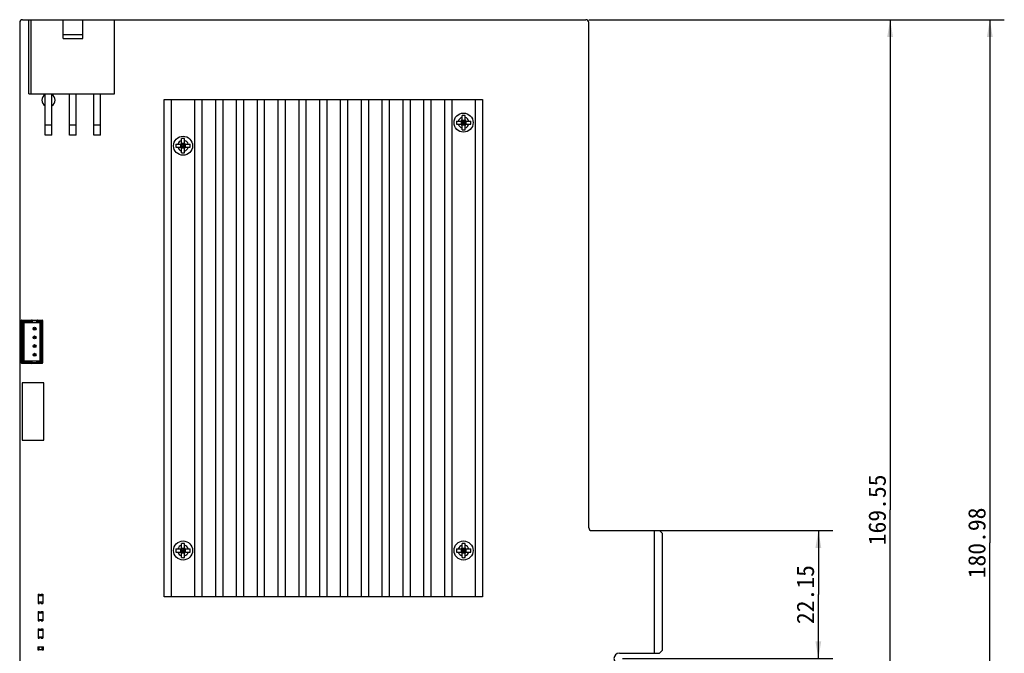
# Model space of a CAD drawing. Header units: millimetres. Extents: x 3541 to 4100, y 1159 to 1591.
# Tile 5 of 9: x 3744 to 3914, y 1380 to 1490. Entities that reach past the tile are written whole.
import ezdxf
from ezdxf.enums import TextEntityAlignment as Align

# ---------------------------------------------------------------- set-up
doc = ezdxf.new("R2010")
doc.units = ezdxf.units.MM
doc.header["$LTSCALE"] = 0.3
doc.layers.add('00_COMPONENTS', color=7, linetype='Continuous')
doc.layers.add('51__DRAFT_DIMS', color=7, linetype='Continuous')
doc.styles.get("Standard").update_dxf_attribs({"font": 'simsun.ttc'})
doc.dimstyles.new('DIMSTYLE_1', dxfattribs={"dimtxt": 3, "dimasz": 3, "dimexe": 2.5, "dimexo": 0.5, "dimgap": 0.75, "dimtad": 1, "dimdsep": 46, "dimtxsty": 'Standard', "dimblk": '_FILLED', "dimblk1": '_FILLED', "dimblk2": '_FILLED', "dimcen": 0.09, "dimclrt": 3, "dimazin": 2, "dimtp": 0.5, "dimtm": 0.5, "dimtfac": 1, "dimtofl": 0, "dimtmove": 0, "dimatfit": 3, "dimldrblk": '_FILLED', "dimfxl": 1, "dimtolj": 1, "dimarcsym": 0})
doc.dimstyles.new('DIMSTYLE_2', dxfattribs={"dimtxt": 3, "dimasz": 3, "dimexe": 2.5, "dimexo": 0.5, "dimgap": 0.75, "dimtad": 1, "dimdsep": 46, "dimtxsty": 'Standard', "dimblk": '_FILLED', "dimblk1": '_FILLED', "dimblk2": '_FILLED', "dimcen": 0.09, "dimclrt": 3, "dimazin": 2, "dimtp": 0.2, "dimtm": 0.2, "dimtfac": 1, "dimtofl": 0, "dimtmove": 0, "dimatfit": 3, "dimldrblk": '_FILLED', "dimfxl": 1, "dimtolj": 1, "dimarcsym": 0})

# ---------------------------------------------------------------- blocks, each defined once
blk = doc.blocks.new('_FILLED')
at = {"color": 0, "linetype": 'ByBlock'}
blk.add_solid([(0, 0), (-1, 0.167), (-1, -0.167)], dxfattribs=at)
blk = doc.blocks.new('*D3')
at = {"layer": '51__DRAFT_DIMS', "color": 4}
for p, q in [((301.16, 330.73), (373, 330.73)), ((370.5, 330.73), (370.5, 240.24)), ((370.5, 149.75), (370.5, 240.24)), ((209.55, 149.75), (373, 149.75))]:
    blk.add_line(p, q, dxfattribs=at)
at = {"layer": '51__DRAFT_DIMS', "color": 4, "xscale": 3, "yscale": 3, "zscale": 3}
for p, rotation in [((370.5, 330.73), 90), ((370.5, 149.75), 270)]:
    blk.add_blockref('_FILLED', p, dxfattribs=dict(at, rotation=rotation))
at = {"layer": '51__DRAFT_DIMS', "color": 3}
blk.add_text('180.98', height=3, rotation=90, dxfattribs=at).set_placement((369.75, 240.24), align=Align.CENTER)
blk = doc.blocks.new('*D4')
at = {"layer": '51__DRAFT_DIMS', "color": 4}
for p, q in [((313.01, 242.38), (343.35, 242.38)), ((340.85, 242.38), (340.85, 231.31)), ((340.85, 220.23), (340.85, 231.31)), ((306.96, 220.23), (343.35, 220.23))]:
    blk.add_line(p, q, dxfattribs=at)
at = {"layer": '51__DRAFT_DIMS', "color": 4, "xscale": 3, "yscale": 3, "zscale": 3}
for p, rotation in [((340.85, 242.38), 90), ((340.85, 220.23), 270)]:
    blk.add_blockref('_FILLED', p, dxfattribs=dict(at, rotation=rotation))
at = {"layer": '51__DRAFT_DIMS', "color": 3}
blk.add_text('22.15', height=3, rotation=90, dxfattribs=at).set_placement((340.1, 231.31), align=Align.CENTER)
blk = doc.blocks.new('*D6')
at = {"layer": '51__DRAFT_DIMS', "color": 4}
for p, q in [((301.16, 330.73), (355.76, 330.73)), ((353.26, 330.73), (353.26, 245.96)), ((353.26, 161.18), (353.26, 245.96)), ((310.27, 161.18), (355.76, 161.18))]:
    blk.add_line(p, q, dxfattribs=at)
at = {"layer": '51__DRAFT_DIMS', "color": 4, "xscale": 3, "yscale": 3, "zscale": 3}
for p, rotation in [((353.26, 330.73), 90), ((353.26, 161.18), 270)]:
    blk.add_blockref('_FILLED', p, dxfattribs=dict(at, rotation=rotation))
at = {"layer": '51__DRAFT_DIMS', "color": 3}
blk.add_text('169.55', height=3, rotation=90, dxfattribs=at).set_placement((352.51, 245.96), align=Align.CENTER)
blk = doc.blocks.new('de-20-049704')
at = {"layer": '00_COMPONENTS', "color": 7}
for p, q in [((203.256, 330.732), (300.656, 330.732)), ((204.356, 317.932), (204.356, 330.732)), ((204.756, 317.932), (204.756, 330.732)), ((210.256, 327.505), (210.256, 330.732)), ((213.656, 327.505), (213.656, 330.732)), ((219.156, 317.932), (219.156, 330.732)), ((202.756, 330.232), (202.756, 163.582)), ((301.156, 242.882), (301.156, 330.232)), ((213.656, 328.105), (210.256, 328.105)), ((210.256, 327.505), (213.656, 327.505)), ((204.356, 317.932), (219.156, 317.932)), ((207.186, 310.762), (207.186, 317.932)), ((208.326, 310.762), (208.326, 317.932)), ((211.386, 310.762), (211.386, 317.932)), ((212.526, 310.762), (212.526, 317.932)), ((215.586, 310.762), (215.586, 317.932)), ((216.726, 310.762), (216.726, 317.932)), ((227.756, 230.932), (227.756, 316.932)), ((227.756, 316.932), (282.756, 316.932)), ((228.956, 316.932), (228.956, 230.932)), ((233.056, 230.932), (233.056, 316.932)), ((234.256, 316.932), (234.256, 230.932)), ((236.656, 230.932), (236.656, 316.932)), ((237.856, 316.932), (237.856, 230.932)), ((240.256, 230.932), (240.256, 316.932)), ((241.456, 316.932), (241.456, 230.932)), ((243.856, 230.932), (243.856, 316.932)), ((245.056, 316.932), (245.056, 230.932)), ((247.456, 230.932), (247.456, 316.932)), ((248.656, 316.932), (248.656, 230.932)), ((251.056, 230.932), (251.056, 316.932)), ((252.256, 316.932), (252.256, 230.932)), ((254.656, 230.932), (254.656, 316.932)), ((255.856, 316.932), (255.856, 230.932)), ((258.256, 230.932), (258.256, 316.932)), ((259.456, 316.932), (259.456, 230.932)), ((261.856, 230.932), (261.856, 316.932)), ((263.056, 316.932), (263.056, 230.932)), ((265.456, 230.932), (265.456, 316.932)), ((266.656, 316.932), (266.656, 230.932)), ((269.056, 230.932), (269.056, 316.932)), ((270.256, 316.932), (270.256, 230.932)), ((272.656, 230.932), (272.656, 316.932)), ((273.856, 316.932), (273.856, 230.932)), ((276.256, 230.932), (276.256, 316.932)), ((277.456, 316.932), (277.456, 230.932)), ((281.556, 230.932), (281.556, 316.932)), ((282.756, 316.932), (282.756, 230.932)), ((279.177, 313.26), (279.224, 313.214)), ((279.236, 313.402), (279.236, 314.16)), ((279.776, 313.402), (279.776, 314.16)), ((279.834, 313.26), (279.788, 313.214)), ((278.277, 313.202), (279.036, 313.202)), ((278.277, 312.662), (279.036, 312.662)), ((279.177, 312.603), (279.224, 312.65)), ((279.236, 312.79), (279.236, 313.073)), ((279.236, 312.932), (279.776, 312.932)), ((279.236, 311.703), (279.236, 312.462)), ((279.364, 313.202), (279.648, 313.202)), ((279.648, 312.662), (279.364, 312.662)), ((279.506, 312.662), (279.506, 313.202)), ((279.776, 313.073), (279.776, 312.79)), ((279.776, 311.703), (279.776, 312.462)), ((279.834, 312.603), (279.788, 312.65)), ((279.976, 313.202), (280.734, 313.202)), ((279.976, 312.662), (280.734, 312.662)), ((208.326, 310.762), (207.186, 310.762)), ((212.526, 310.762), (211.386, 310.762)), ((216.726, 310.762), (215.586, 310.762)), ((230.736, 309.402), (230.736, 310.16)), ((231.276, 309.402), (231.276, 310.16)), ((229.777, 309.202), (230.536, 309.202)), ((229.777, 308.662), (230.536, 308.662)), ((230.677, 309.26), (230.724, 309.214)), ((230.677, 308.603), (230.724, 308.65)), ((230.736, 308.79), (230.736, 309.073)), ((230.736, 308.932), (231.276, 308.932)), ((230.736, 307.703), (230.736, 308.462)), ((230.864, 309.202), (231.148, 309.202)), ((231.148, 308.662), (230.864, 308.662)), ((231.006, 308.662), (231.006, 309.202)), ((231.276, 309.073), (231.276, 308.79)), ((231.276, 307.703), (231.276, 308.462)), ((231.334, 309.26), (231.288, 309.214)), ((231.334, 308.603), (231.288, 308.65)), ((231.476, 309.202), (232.234, 309.202)), ((231.476, 308.662), (232.234, 308.662)), ((203.028, 271.396), (203.028, 278.696)), ((203.128, 278.796), (206.628, 278.796)), ((203.328, 271.546), (203.328, 278.546)), ((203.528, 278.346), (203.328, 278.546)), ((203.328, 278.546), (204.928, 278.546)), ((203.528, 271.746), (203.528, 278.346)), ((203.528, 278.346), (206.228, 278.346)), ((204.928, 278.696), (204.928, 278.346)), ((205.728, 278.346), (205.728, 278.696)), ((205.728, 278.546), (206.428, 278.546)), ((206.228, 278.346), (206.428, 278.546)), ((206.228, 278.346), (206.228, 271.746)), ((206.428, 278.546), (206.428, 271.546)), ((206.728, 278.696), (206.728, 271.396)), ((206.628, 271.296), (203.128, 271.296)), ((203.528, 271.746), (203.328, 271.546)), ((204.928, 271.546), (203.328, 271.546)), ((203.528, 271.746), (206.228, 271.746)), ((204.928, 271.396), (204.928, 271.746)), ((205.728, 271.396), (205.728, 271.746)), ((206.428, 271.546), (205.728, 271.546)), ((206.228, 271.746), (206.428, 271.546)), ((203.179, 267.942), (203.179, 258.038)), ((206.933, 267.942), (203.179, 267.942)), ((206.933, 258.038), (206.933, 267.942)), ((203.179, 258.038), (206.933, 258.038)), ((301.656, 242.382), (313.406, 242.382)), ((312.506, 221.182), (312.506, 242.382)), ((313.406, 242.382), (313.906, 241.882)), ((313.906, 221.682), (313.906, 241.882)), ((230.736, 239.402), (230.736, 240.16)), ((231.276, 239.402), (231.276, 240.16)), ((279.236, 239.402), (279.236, 240.16)), ((279.776, 239.402), (279.776, 240.16)), ((229.777, 239.202), (230.536, 239.202)), ((229.777, 238.662), (230.536, 238.662)), ((230.677, 239.26), (230.724, 239.214)), ((230.677, 238.603), (230.724, 238.65)), ((230.736, 238.79), (230.736, 239.073)), ((230.736, 238.932), (231.276, 238.932)), ((230.736, 237.703), (230.736, 238.462)), ((230.864, 239.202), (231.148, 239.202)), ((231.148, 238.662), (230.864, 238.662)), ((231.005, 238.891), (231.005, 238.849)), ((231.006, 238.662), (231.006, 239.202)), ((231.276, 239.073), (231.276, 238.79)), ((231.276, 237.703), (231.276, 238.462)), ((231.334, 239.26), (231.288, 239.214)), ((231.334, 238.603), (231.288, 238.65)), ((231.476, 239.202), (232.234, 239.202)), ((231.476, 238.662), (232.234, 238.662)), ((278.277, 239.202), (279.036, 239.202)), ((278.277, 238.662), (279.036, 238.662)), ((279.177, 239.26), (279.224, 239.214)), ((279.177, 238.603), (279.224, 238.65)), ((279.236, 238.79), (279.236, 239.073)), ((279.236, 238.932), (279.776, 238.932)), ((279.236, 237.703), (279.236, 238.462)), ((279.364, 239.202), (279.648, 239.202)), ((279.648, 238.662), (279.364, 238.662)), ((279.506, 238.662), (279.506, 239.202)), ((279.506, 239.014), (279.506, 238.973)), ((279.776, 239.073), (279.776, 238.79)), ((279.776, 237.703), (279.776, 238.462)), ((279.834, 239.26), (279.788, 239.214)), ((279.834, 238.603), (279.788, 238.65)), ((279.976, 239.202), (280.734, 239.202)), ((279.976, 238.662), (280.734, 238.662)), ((282.756, 230.932), (227.756, 230.932)), ((313.906, 221.682), (313.406, 221.182)), ((306.456, 221.182), (313.406, 221.182))]:
    blk.add_line(p, q, dxfattribs=at)
at = {"layer": '00_COMPONENTS', "color": 4}
for p, q in [((279.801, 313.304), (279.21, 313.304)), ((207.186, 312.532), (208.326, 312.532)), ((211.386, 312.532), (212.526, 312.532)), ((215.586, 312.532), (216.726, 312.532)), ((279.133, 312.636), (279.133, 313.227)), ((279.21, 312.559), (279.801, 312.559)), ((279.236, 312.954), (279.258, 312.932)), ((279.258, 312.932), (279.236, 312.909)), ((279.483, 313.202), (279.506, 313.179)), ((279.506, 312.684), (279.483, 312.662)), ((279.506, 313.179), (279.528, 313.202)), ((279.528, 312.662), (279.506, 312.684)), ((279.753, 312.932), (279.776, 312.954)), ((279.776, 312.909), (279.753, 312.932)), ((279.878, 313.227), (279.878, 312.636)), ((230.633, 308.636), (230.633, 309.227)), ((231.301, 309.304), (230.71, 309.304)), ((230.71, 308.559), (231.301, 308.559)), ((230.736, 308.954), (230.758, 308.932)), ((230.758, 308.932), (230.736, 308.909)), ((230.983, 309.202), (231.006, 309.179)), ((231.006, 308.684), (230.983, 308.662)), ((231.006, 309.179), (231.028, 309.202)), ((231.028, 308.662), (231.006, 308.684)), ((231.253, 308.932), (231.276, 308.954)), ((231.276, 308.909), (231.253, 308.932)), ((231.378, 309.227), (231.378, 308.636)), ((203.028, 278.696), (206.728, 278.696)), ((203.128, 271.296), (203.128, 278.796)), ((206.628, 278.796), (206.628, 271.296)), ((206.728, 271.396), (203.028, 271.396)), ((230.633, 238.636), (230.633, 239.227)), ((231.301, 239.304), (230.71, 239.304)), ((230.71, 238.559), (231.301, 238.559)), ((230.736, 238.954), (230.758, 238.932)), ((230.758, 238.932), (230.736, 238.909)), ((230.983, 239.202), (231.006, 239.179)), ((231.006, 238.684), (230.983, 238.662)), ((231.006, 239.179), (231.028, 239.202)), ((231.028, 238.662), (231.006, 238.684)), ((231.253, 238.932), (231.276, 238.954)), ((231.276, 238.909), (231.253, 238.932)), ((231.378, 239.227), (231.378, 238.636)), ((279.133, 238.636), (279.133, 239.227)), ((279.801, 239.304), (279.21, 239.304)), ((279.21, 238.559), (279.801, 238.559)), ((279.236, 238.954), (279.258, 238.932)), ((279.258, 238.932), (279.236, 238.909)), ((279.483, 239.202), (279.506, 239.179)), ((279.506, 238.684), (279.483, 238.662)), ((279.506, 239.179), (279.528, 239.202)), ((279.528, 238.662), (279.506, 238.684)), ((279.753, 238.932), (279.776, 238.954)), ((279.776, 238.909), (279.753, 238.932)), ((279.878, 239.227), (279.878, 238.636))]:
    blk.add_line(p, q, dxfattribs=at)
at = {"layer": '00_COMPONENTS', "color": 7}
for points in [[(279.258, 312.932), (279.299, 312.931), (279.341, 312.931), (279.382, 312.932), (279.424, 312.932), (279.465, 312.932), (279.547, 312.931)], [(279.506, 313.179), (279.505, 313.138), (279.505, 313.097), (279.506, 313.055), (279.506, 313.014), (279.506, 312.973), (279.505, 312.891)], [(279.505, 312.891), (279.505, 312.849), (279.506, 312.808), (279.506, 312.767), (279.506, 312.725), (279.506, 312.684)], [(279.753, 312.932), (279.712, 312.932), (279.671, 312.932), (279.629, 312.932), (279.588, 312.931), (279.547, 312.931)], [(230.758, 308.932), (230.799, 308.931), (230.841, 308.931), (230.882, 308.932), (230.924, 308.932), (230.965, 308.932), (231.047, 308.931)], [(231.006, 309.179), (231.005, 309.138), (231.005, 309.097), (231.006, 309.055), (231.006, 309.014), (231.006, 308.973), (231.005, 308.891)], [(231.005, 308.891), (231.005, 308.849), (231.006, 308.808), (231.006, 308.767), (231.006, 308.725), (231.006, 308.684)], [(231.253, 308.932), (231.212, 308.932), (231.171, 308.932), (231.129, 308.932), (231.088, 308.931), (231.047, 308.931)], [(230.758, 238.932), (230.799, 238.931), (230.841, 238.931), (230.882, 238.932), (230.924, 238.932), (230.965, 238.932), (231.047, 238.931)], [(231.006, 239.179), (231.005, 239.138), (231.005, 239.097), (231.006, 239.014)], [(231.006, 239.014), (231.006, 238.973), (231.005, 238.891)], [(231.005, 238.849), (231.006, 238.767), (231.006, 238.725), (231.006, 238.684)], [(231.253, 238.932), (231.212, 238.932), (231.171, 238.932), (231.129, 238.932), (231.088, 238.931), (231.047, 238.931)], [(279.258, 238.932), (279.299, 238.931), (279.341, 238.931), (279.382, 238.932), (279.424, 238.932), (279.465, 238.932), (279.547, 238.931)], [(279.506, 239.179), (279.505, 239.138), (279.505, 239.097), (279.506, 239.014)], [(279.506, 238.973), (279.505, 238.891), (279.505, 238.849)], [(279.505, 238.849), (279.506, 238.767), (279.506, 238.725), (279.506, 238.684)], [(279.753, 238.932), (279.712, 238.932), (279.671, 238.932), (279.629, 238.932), (279.588, 238.931), (279.547, 238.931)]]:
    blk.add_lwpolyline(points, dxfattribs=at)
for centre, radius in [((279.506, 312.932), 1.65), ((231.006, 308.932), 1.65), ((205.328, 277.296), 0.25), ((205.328, 275.796), 0.25), ((205.328, 277.296), 0.15), ((205.328, 275.796), 0.15), ((205.328, 274.296), 0.25), ((205.328, 274.296), 0.15), ((205.328, 272.796), 0.25), ((205.328, 272.796), 0.15), ((231.006, 238.932), 1.65), ((279.506, 238.932), 1.65)]:
    blk.add_circle(centre, radius, dxfattribs=at)
for centre, radius, start, end in [((203.256, 330.232), 0.5, 90, 180), ((300.656, 330.232), 0.5, 0, 90), ((279.036, 313.402), 0.2, 270, 360), ((279.503, 310.362), 3.807, 89.95649, 94.02307), ((279.509, 310.362), 3.807, 85.97693, 90.04351), ((279.976, 313.402), 0.2, 180, 270), ((282.078, 312.932), 3.811, 175.93725, 184.06275), ((279.036, 312.462), 0.2, 0, 90), ((279.503, 315.501), 3.807, 265.97693, 270.04351), ((279.509, 315.501), 3.807, 269.95649, 274.02307), ((279.976, 312.462), 0.2, 90, 180), ((276.933, 312.932), 3.811, 355.93725, 4.06275), ((231.003, 306.362), 3.807, 89.95649, 94.02307), ((231.009, 306.362), 3.807, 85.97693, 90.04351), ((233.578, 308.932), 3.811, 175.93725, 184.06275), ((230.536, 309.402), 0.2, 270, 360), ((230.536, 308.462), 0.2, 0, 90), ((231.476, 309.402), 0.2, 180, 270), ((231.476, 308.462), 0.2, 90, 180), ((228.433, 308.932), 3.811, 355.93725, 4.06275), ((231.003, 311.501), 3.807, 265.97693, 270.04351), ((231.009, 311.501), 3.807, 269.95649, 274.02307), ((203.128, 278.696), 0.1, 90, 180), ((204.828, 278.696), 0.1, 0, 90), ((205.828, 278.696), 0.1, 90, 180), ((206.628, 278.696), 0.1, 0, 90), ((203.128, 271.396), 0.1, 180, 270), ((204.828, 271.396), 0.1, 270, 360), ((205.828, 271.396), 0.1, 180, 270), ((206.628, 271.396), 0.1, 270, 360), ((301.656, 242.882), 0.5, 180, 270), ((231.003, 236.362), 3.807, 89.95649, 94.02307), ((231.009, 236.362), 3.807, 85.97693, 90.04351), ((279.503, 236.362), 3.807, 89.95649, 94.02307), ((279.509, 236.362), 3.807, 85.97693, 90.04351), ((233.578, 238.932), 3.811, 175.93725, 184.06275), ((230.536, 239.402), 0.2, 270, 360), ((230.536, 238.462), 0.2, 0, 90), ((231.476, 239.402), 0.2, 180, 270), ((231.476, 238.462), 0.2, 90, 180), ((228.433, 238.932), 3.811, 355.93725, 4.06275), ((282.078, 238.932), 3.811, 175.93725, 184.06275), ((279.036, 239.402), 0.2, 270, 360), ((279.036, 238.462), 0.2, 0, 90), ((279.976, 239.402), 0.2, 180, 270), ((279.976, 238.462), 0.2, 90, 180), ((276.933, 238.932), 3.811, 355.93725, 4.06275), ((231.003, 241.501), 3.807, 265.97693, 270.04351), ((231.009, 241.501), 3.807, 269.95649, 274.02307), ((279.503, 241.501), 3.807, 265.97693, 270.04351), ((279.509, 241.501), 3.807, 269.95649, 274.02307), ((306.456, 220.232), 0.95, 90, 270)]:
    blk.add_arc(centre, radius, start, end, dxfattribs=at)
at = {"layer": '00_COMPONENTS', "color": 4}
for centre, radius, start, end in [((207.756, 316.832), 1.141, 119.978, 240.022), ((207.756, 316.832), 1.141, 299.978, 60.022), ((279.506, 312.932), 0.95, 106.51166, 163.48834), ((279.506, 312.932), 0.95, 16.51166, 73.48834), ((279.506, 312.932), 0.95, 196.51166, 253.48834), ((279.506, 312.932), 0.95, 286.51166, 343.48834), ((231.006, 308.932), 0.95, 106.51166, 163.48834), ((231.006, 308.932), 0.95, 196.51166, 253.48834), ((231.006, 308.932), 0.95, 16.51166, 73.48834), ((231.006, 308.932), 0.95, 286.51166, 343.48834), ((231.006, 238.932), 0.95, 106.51166, 163.48834), ((231.006, 238.932), 0.95, 196.51166, 253.48834), ((231.006, 238.932), 0.95, 16.51166, 73.48834), ((231.006, 238.932), 0.95, 286.51166, 343.48834), ((279.506, 238.932), 0.95, 106.51166, 163.48834), ((279.506, 238.932), 0.95, 196.51166, 253.48834), ((279.506, 238.932), 0.95, 16.51166, 73.48834), ((279.506, 238.932), 0.95, 286.51166, 343.48834)]:
    blk.add_arc(centre, radius, start, end, dxfattribs=at)
at = {"layer": '00_COMPONENTS', "color": 7}
for points, knots in [([(279.236, 313.073), (279.236, 313.085), (279.235, 313.132), (279.229, 313.178), (279.224, 313.214)], [0, 0, 0, 0, 0.2429169, 1, 1, 1, 1]), ([(279.224, 313.214), (279.236, 313.212), (279.282, 313.205), (279.329, 313.202), (279.364, 313.202)], [0, 0, 0, 0, 0.2566209, 1, 1, 1, 1]), ([(279.236, 312.79), (279.236, 312.778), (279.235, 312.731), (279.229, 312.685), (279.224, 312.65)], [0, 0, 0, 0, 0.2429169, 1, 1, 1, 1]), ([(279.224, 312.65), (279.236, 312.652), (279.282, 312.658), (279.329, 312.662), (279.364, 312.662)], [0, 0, 0, 0, 0.2566209, 1, 1, 1, 1]), ([(279.788, 313.214), (279.776, 313.212), (279.729, 313.205), (279.682, 313.202), (279.648, 313.202)], [0, 0, 0, 0, 0.2566209, 1, 1, 1, 1]), ([(279.788, 312.65), (279.776, 312.652), (279.729, 312.658), (279.682, 312.662), (279.648, 312.662)], [0, 0, 0, 0, 0.2566209, 1, 1, 1, 1]), ([(279.776, 313.073), (279.776, 313.085), (279.777, 313.132), (279.782, 313.178), (279.788, 313.214)], [0, 0, 0, 0, 0.2429169, 1, 1, 1, 1]), ([(279.776, 312.79), (279.776, 312.778), (279.777, 312.731), (279.782, 312.685), (279.788, 312.65)], [0, 0, 0, 0, 0.2429169, 1, 1, 1, 1]), ([(230.736, 309.073), (230.736, 309.085), (230.735, 309.132), (230.729, 309.178), (230.724, 309.214)], [0, 0, 0, 0, 0.2429169, 1, 1, 1, 1]), ([(230.724, 309.214), (230.736, 309.212), (230.782, 309.205), (230.829, 309.202), (230.864, 309.202)], [0, 0, 0, 0, 0.2566209, 1, 1, 1, 1]), ([(230.736, 308.79), (230.736, 308.778), (230.735, 308.731), (230.729, 308.685), (230.724, 308.65)], [0, 0, 0, 0, 0.2429169, 1, 1, 1, 1]), ([(230.724, 308.65), (230.736, 308.652), (230.782, 308.658), (230.829, 308.662), (230.864, 308.662)], [0, 0, 0, 0, 0.2566209, 1, 1, 1, 1]), ([(231.288, 309.214), (231.276, 309.212), (231.229, 309.205), (231.182, 309.202), (231.148, 309.202)], [0, 0, 0, 0, 0.2566209, 1, 1, 1, 1]), ([(231.288, 308.65), (231.276, 308.652), (231.229, 308.658), (231.182, 308.662), (231.148, 308.662)], [0, 0, 0, 0, 0.2566209, 1, 1, 1, 1]), ([(231.276, 309.073), (231.276, 309.085), (231.277, 309.132), (231.282, 309.178), (231.288, 309.214)], [0, 0, 0, 0, 0.2429169, 1, 1, 1, 1]), ([(231.276, 308.79), (231.276, 308.778), (231.277, 308.731), (231.282, 308.685), (231.288, 308.65)], [0, 0, 0, 0, 0.2429169, 1, 1, 1, 1]), ([(230.736, 239.073), (230.736, 239.085), (230.735, 239.132), (230.729, 239.178), (230.724, 239.214)], [0, 0, 0, 0, 0.2429169, 1, 1, 1, 1]), ([(230.724, 239.214), (230.736, 239.212), (230.782, 239.205), (230.829, 239.202), (230.864, 239.202)], [0, 0, 0, 0, 0.2566209, 1, 1, 1, 1]), ([(230.736, 238.79), (230.736, 238.778), (230.735, 238.731), (230.729, 238.685), (230.724, 238.65)], [0, 0, 0, 0, 0.2429169, 1, 1, 1, 1]), ([(230.724, 238.65), (230.736, 238.652), (230.782, 238.658), (230.829, 238.662), (230.864, 238.662)], [0, 0, 0, 0, 0.2566209, 1, 1, 1, 1]), ([(231.288, 239.214), (231.276, 239.212), (231.229, 239.205), (231.182, 239.202), (231.148, 239.202)], [0, 0, 0, 0, 0.2566209, 1, 1, 1, 1]), ([(231.288, 238.65), (231.276, 238.652), (231.229, 238.658), (231.182, 238.662), (231.148, 238.662)], [0, 0, 0, 0, 0.2566209, 1, 1, 1, 1]), ([(231.276, 239.073), (231.276, 239.085), (231.277, 239.132), (231.282, 239.178), (231.288, 239.214)], [0, 0, 0, 0, 0.2429169, 1, 1, 1, 1]), ([(231.276, 238.79), (231.276, 238.778), (231.277, 238.731), (231.282, 238.685), (231.288, 238.65)], [0, 0, 0, 0, 0.2429169, 1, 1, 1, 1]), ([(279.236, 239.073), (279.236, 239.085), (279.235, 239.132), (279.229, 239.178), (279.224, 239.214)], [0, 0, 0, 0, 0.2429169, 1, 1, 1, 1]), ([(279.224, 239.214), (279.236, 239.212), (279.282, 239.205), (279.329, 239.202), (279.364, 239.202)], [0, 0, 0, 0, 0.2566209, 1, 1, 1, 1]), ([(279.236, 238.79), (279.236, 238.778), (279.235, 238.731), (279.229, 238.685), (279.224, 238.65)], [0, 0, 0, 0, 0.2429169, 1, 1, 1, 1]), ([(279.224, 238.65), (279.236, 238.652), (279.282, 238.658), (279.329, 238.662), (279.364, 238.662)], [0, 0, 0, 0, 0.2566209, 1, 1, 1, 1]), ([(279.788, 239.214), (279.776, 239.212), (279.729, 239.205), (279.682, 239.202), (279.648, 239.202)], [0, 0, 0, 0, 0.2566209, 1, 1, 1, 1]), ([(279.788, 238.65), (279.776, 238.652), (279.729, 238.658), (279.682, 238.662), (279.648, 238.662)], [0, 0, 0, 0, 0.2566209, 1, 1, 1, 1]), ([(279.776, 239.073), (279.776, 239.085), (279.777, 239.132), (279.782, 239.178), (279.788, 239.214)], [0, 0, 0, 0, 0.2429169, 1, 1, 1, 1]), ([(279.776, 238.79), (279.776, 238.778), (279.777, 238.731), (279.782, 238.685), (279.788, 238.65)], [0, 0, 0, 0, 0.2429169, 1, 1, 1, 1])]:
    blk.add_open_spline(points, degree=3, knots=knots, dxfattribs=at)
at = {"layer": '51__DRAFT_DIMS', "color": 4}
for base, p1, p2, angle, dimstyle, picture, middle in [((370.5, 149.752), (300.656, 330.732), (209.046, 149.752), 270, 'DIMSTYLE_1', '*D3', (370.5, 240.327)), ((353.256, 330.732), (309.77, 161.182), (300.656, 330.732), 90, 'DIMSTYLE_1', '*D6', (353.256, 246.03)), ((340.854, 220.232), (312.506, 242.382), (306.456, 220.232), 270, 'DIMSTYLE_2', '*D4', (340.854, 231.242))]:
    dim = blk.add_linear_dim(base=base, p1=p1, p2=p2, angle=angle, dimstyle=dimstyle, dxfattribs=at)
    dim.commit()
    dim.dimension.update_dxf_attribs({"geometry": picture, "text_midpoint": middle, "dimtype": 128})

msp = doc.modelspace()

# ---------------------------------------------------------------- linework, layer by layer
at = {"layer": '00_COMPONENTS', "color": 7}
for p, q in [((3747.38, 1390.4), (3747.38, 1388.8)), ((3747.38, 1390.4), (3747.63, 1390.4)), ((3747.38, 1390.15), (3748.18, 1390.15)), ((3747.93, 1390.4), (3748.18, 1390.4)), ((3748.18, 1390.4), (3748.18, 1388.8)), ((3747.38, 1389.05), (3748.18, 1389.05)), ((3747.38, 1388.8), (3747.63, 1388.8)), ((3747.93, 1388.8), (3748.18, 1388.8)), ((3747.38, 1387.4), (3747.38, 1385.8)), ((3747.38, 1387.4), (3747.63, 1387.4)), ((3747.38, 1387.15), (3748.18, 1387.15)), ((3747.38, 1386.05), (3748.18, 1386.05)), ((3747.38, 1385.8), (3747.63, 1385.8)), ((3747.93, 1387.4), (3748.18, 1387.4)), ((3747.93, 1385.8), (3748.18, 1385.8)), ((3748.18, 1387.4), (3748.18, 1385.8)), ((3747.38, 1384.4), (3747.38, 1382.8)), ((3747.38, 1384.4), (3747.63, 1384.4)), ((3747.38, 1384.15), (3748.18, 1384.15)), ((3747.93, 1384.4), (3748.18, 1384.4)), ((3748.18, 1384.4), (3748.18, 1382.8)), ((3747.38, 1383.05), (3748.18, 1383.05)), ((3747.38, 1382.8), (3747.63, 1382.8)), ((3747.93, 1382.8), (3748.18, 1382.8)), ((3747.3, 1381.3), (3747.3, 1380.8)), ((3747.3, 1381.3), (3747.5, 1381.3)), ((3747.3, 1380.8), (3747.5, 1380.8)), ((3747.5, 1381.3), (3747.5, 1380.8)), ((3747.5, 1381.28), (3748.1, 1381.28)), ((3747.5, 1380.82), (3748.1, 1380.82)), ((3748.1, 1380.8), (3748.1, 1381.3)), ((3748.1, 1381.3), (3748.3, 1381.3)), ((3748.1, 1380.8), (3748.3, 1380.8)), ((3748.3, 1380.8), (3748.3, 1381.3))]:
    msp.add_line(p, q, dxfattribs=at)
for centre, start, end in [((3747.78, 1390.4), 180, 0), ((3747.78, 1388.8), 0, 180), ((3747.78, 1387.4), 180, 0), ((3747.78, 1385.8), 0, 180), ((3747.78, 1384.4), 180, 0), ((3747.78, 1382.8), 0, 180)]:
    msp.add_arc(centre, 0.15, start, end, dxfattribs=at)

# ---------------------------------------------------------------- block references
msp.add_blockref('de-20-049704', (3541.43, 1159.02))

doc.saveas('drawing.dxf')
